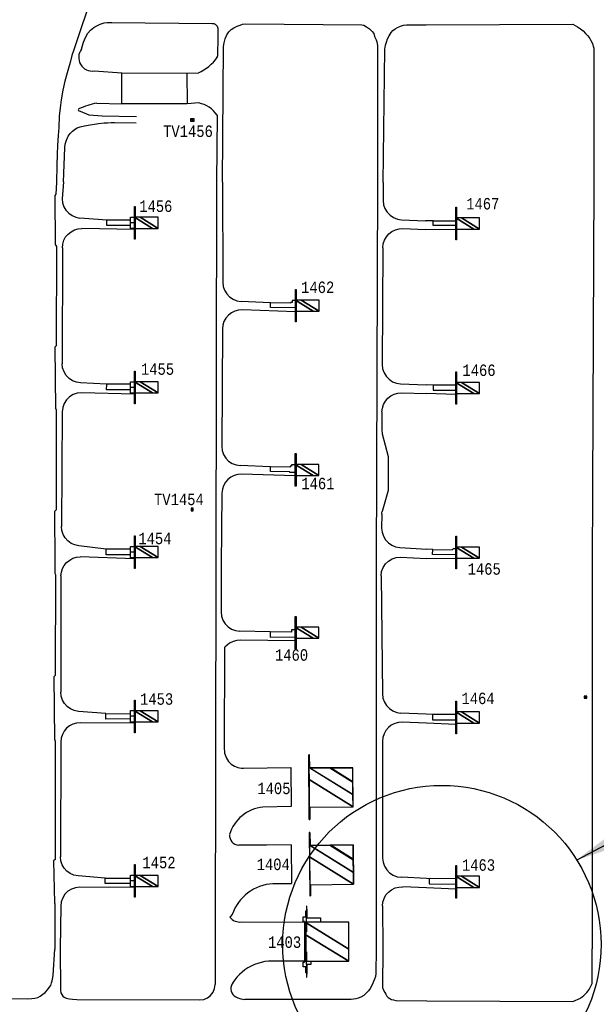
# Model space of a CAD drawing. Extents: x -0.5 to 41.9, y -0.5 to 29.8.
# Tile 111 of 128: x 7.5 to 8.4, y 8.6 to 10.1. Entities that reach past the tile are written whole.
import ezdxf
from ezdxf.enums import TextEntityAlignment as Align

# ---------------------------------------------------------------- set-up
doc = ezdxf.new("R2010")
doc.units = 0
doc.header["$MEASUREMENT"] = 0
for name, color, linetype in [('11', 2, 'CONTINUOUS'), ('21', 5, 'CONTINUOUS'), ('23', 1, 'CONTINUOUS')]:
    doc.layers.add(name, color=color, linetype=linetype)
doc.styles.add('MONOTXT', font='MONOTXT', dxfattribs={"height": 0.2})
doc.dimstyles.get("Standard").update_dxf_attribs({"dimtxt": 0.18, "dimasz": 0.18, "dimexe": 0.18, "dimexo": 0.0625, "dimgap": 0.09, "dimtad": 0, "dimtih": 1, "dimtoh": 1, "dimdec": 4, "dimzin": 0, "dimdsep": 46, "dimtxsty": 'MONOTXT', "dimcen": 0.09, "dimadec": 0, "dimazin": 0, "dimtfac": 1, "dimtdec": 4, "dimtofl": 0, "dimtmove": 0, "dimatfit": 3, "dimfxl": 0, "dimtolj": 1, "dimtzin": 0, "dimarcsym": 0})

msp = doc.modelspace()

# ---------------------------------------------------------------- linework, layer by layer
at = {"layer": '11'}
for p, q in [((7.6257, 9.9994), (7.6661, 9.9967)), ((7.666, 9.9513), (7.6661, 9.9967)), ((7.6661, 9.9967), (7.7615, 9.9959)), ((7.7615, 9.9959), (7.7785, 9.9966)), ((7.7615, 9.9959), (7.7617, 9.9513)), ((7.6295, 9.9522), (7.666, 9.9513)), ((7.7789, 9.9524), (7.7617, 9.9513)), ((7.7617, 9.9513), (7.666, 9.9513)), ((7.8055, 9.9346), (7.8048, 9.8364)), ((7.5808, 9.837), (7.5789, 9.8122)), ((7.8048, 9.8364), (7.804, 9.2748)), ((7.8135, 9.8365), (7.814, 9.6898)), ((8.0406, 9.8359), (8.0383, 9.2754)), ((8.0488, 9.8359), (8.0487, 9.8095)), ((8.3573, 9.8366), (8.3548, 9.2755)), ((8.0756, 9.7814), (8.1109, 9.7799)), ((8.1218, 9.7798), (8.1109, 9.7799)), ((7.6845, 9.767), (7.6077, 9.7684)), ((8.0777, 9.7683), (8.1106, 9.7669)), ((8.1551, 9.7666), (8.1106, 9.7669)), ((7.5791, 9.7403), (7.5788, 9.5704)), ((8.0484, 9.7404), (8.0474, 9.5693)), ((7.9202, 9.6464), (7.8428, 9.6493)), ((7.8134, 9.6214), (7.8126, 9.4494)), ((8.0743, 9.541), (8.1117, 9.5396)), ((8.122, 9.5391), (8.1117, 9.5396)), ((7.6847, 9.526), (7.6072, 9.528)), ((8.0759, 9.5278), (8.1115, 9.5268)), ((8.1551, 9.5255), (8.1115, 9.5268)), ((7.5789, 9.5001), (7.5777, 9.332)), ((8.047, 9.4999), (8.047, 9.4715)), ((7.92, 9.4063), (7.8418, 9.4087)), ((7.8128, 9.3809), (7.8118, 9.2751)), ((8.0466, 9.35), (8.0465, 9.3295)), ((8.073, 9.3014), (8.1128, 9.2987)), ((8.1213, 9.2982), (8.1128, 9.2987)), ((7.6846, 9.2847), (7.6054, 9.2875)), ((7.804, 9.2748), (7.8027, 8.7131)), ((7.8118, 9.2751), (7.8115, 9.2069)), ((8.0383, 9.2754), (8.0384, 8.7132)), ((8.0741, 9.2873), (8.1124, 9.2852)), ((8.1551, 9.2845), (8.1124, 9.2852)), ((8.3547, 9.275), (8.3546, 8.7135)), ((8.0456, 9.2598), (8.0479, 9.0868)), ((7.5769, 9.2595), (7.5768, 9.0892)), ((7.8834, 9.1775), (7.8387, 9.1787)), ((7.9201, 9.1646), (7.8398, 9.1656)), ((7.8163, 9.0057), (7.8169, 9.1553)), ((7.6427, 9.0579), (7.6025, 9.0612)), ((8.1116, 9.0572), (8.0748, 9.0587)), ((7.6846, 9.0439), (7.6051, 9.0445)), ((8.112, 9.0439), (8.0767, 9.0453)), ((8.1209, 9.0565), (8.1116, 9.0572)), ((8.1551, 9.0419), (8.112, 9.0439)), ((7.5769, 9.0165), (7.5762, 8.8483)), ((8.0479, 9.0172), (8.0479, 8.8462)), ((7.8442, 8.978), (7.9136, 8.9788)), ((7.9136, 8.9788), (7.9139, 8.922)), ((7.9139, 8.922), (7.8727, 8.921)), ((7.8779, 8.8654), (7.8373, 8.8654)), ((7.9142, 8.8656), (7.8779, 8.8654)), ((7.9142, 8.8656), (7.9148, 8.8091)), ((7.6418, 8.817), (7.602, 8.8202)), ((8.1122, 8.8165), (8.0755, 8.8182)), ((8.1162, 8.8161), (8.1122, 8.8165)), ((7.6845, 8.8032), (7.6047, 8.8036)), ((7.8873, 8.8089), (7.9148, 8.8091)), ((8.1121, 8.8026), (8.0774, 8.8042)), ((8.155, 8.8009), (8.1121, 8.8026)), ((7.5767, 8.7759), (7.5759, 8.7139)), ((8.048, 8.7761), (8.0481, 8.7139)), ((7.8276, 8.7635), (7.8244, 8.7599)), ((7.8027, 8.7131), (7.8027, 8.661))]:
    msp.add_line(p, q, dxfattribs=at)
for points in [[(7.618, 10.0959), (7.602, 10.0492), (7.5962, 10.0318), (7.5929, 10.0221), (7.5903, 10.0119), (7.5879, 10.0032), (7.5861, 9.9965), (7.5829, 9.9842), (7.58, 9.9712), (7.5773, 9.9571), (7.5759, 9.9455), (7.5746, 9.9331), (7.5737, 9.9166), (7.5729, 9.9046), (7.5718, 9.89), (7.5715, 9.8775), (7.5712, 9.8614), (7.5703, 9.836)], [(7.6072, 10.0312), (7.6102, 10.0413), (7.613, 10.0483), (7.6164, 10.0545), (7.6204, 10.059), (7.6251, 10.063), (7.6295, 10.0656), (7.6343, 10.0678), (7.6401, 10.0696), (7.6446, 10.0704), (7.6516, 10.0704), (7.7982, 10.069), (7.8007, 10.0687), (7.8026, 10.0677), (7.8044, 10.0663), (7.8055, 10.0648), (7.8063, 10.0634), (7.8067, 10.0619), (7.8065, 10.0502), (7.8062, 10.0208)], [(7.8135, 9.8365), (7.815, 10.0351), (7.816, 10.0403), (7.8176, 10.0464), (7.82, 10.0521), (7.8226, 10.0565), (7.8261, 10.0601), (7.8303, 10.0627), (7.8349, 10.065), (7.8393, 10.0665), (7.843, 10.0678), (7.8472, 10.0685), (8.0173, 10.067), (8.0205, 10.0662), (8.0244, 10.064), (8.0288, 10.0608), (8.0327, 10.0572), (8.0349, 10.0541), (8.0363, 10.0499), (8.0385, 10.0449), (8.0395, 10.042), (8.0404, 10.0367), (8.0406, 9.8359)], [(8.1116, 10.067), (8.3265, 10.0679), (8.3331, 10.0641), (8.3377, 10.0611), (8.3414, 10.0579), (8.3451, 10.0543), (8.3486, 10.0506), (8.3512, 10.047), (8.3528, 10.0441), (8.3548, 10.0406), (8.3558, 10.0378), (8.3564, 10.0356), (8.3571, 10.0325), (8.3573, 9.8366)], [(8.0488, 9.8359), (8.0511, 10.0313), (8.052, 10.0371), (8.0535, 10.0414), (8.0553, 10.0466), (8.0574, 10.0506), (8.0604, 10.0555), (8.063, 10.0586), (8.0661, 10.0612), (8.0696, 10.0632), (8.0739, 10.0651), (8.0786, 10.0664), (8.0831, 10.067), (8.1116, 10.067)], [(7.6875, 9.9323), (7.6375, 9.933), (7.6185, 9.9346), (7.6151, 9.936), (7.6034, 9.9407)], [(7.5808, 9.837), (7.5826, 9.8865), (7.5834, 9.8923), (7.585, 9.8978), (7.5877, 9.9038), (7.5906, 9.9076), (7.594, 9.911), (7.5983, 9.9144), (7.601, 9.9159), (7.6051, 9.9174), (7.6114, 9.9189), (7.6199, 9.9206), (7.6263, 9.9215), (7.6322, 9.9223), (7.6401, 9.9232), (7.6453, 9.9235), (7.6507, 9.9237), (7.6553, 9.9237), (7.6873, 9.9233)], [(7.5703, 9.836), (7.5697, 9.8188), (7.5682, 9.817), (7.5686, 9.7453), (7.5705, 9.7422), (7.5702, 9.5968), (7.5681, 9.5949), (7.569, 9.5054), (7.5699, 9.5029), (7.5699, 9.3562), (7.5678, 9.3538), (7.568, 9.2787)], [(7.5789, 9.8122), (7.5795, 9.8062), (7.5813, 9.8005), (7.5844, 9.7953), (7.5884, 9.7908), (7.5934, 9.7874), (7.5989, 9.7851), (7.6049, 9.7839)], [(8.0487, 9.8095), (8.0494, 9.8034), (8.0514, 9.7976), (8.0545, 9.7924), (8.0588, 9.7879), (8.0639, 9.7845), (8.0696, 9.7823), (8.0756, 9.7814)], [(7.679, 9.7807), (7.6446, 9.7809), (7.6049, 9.7839)], [(7.6789, 9.7728), (7.6443, 9.7731), (7.6444, 9.7809)], [(8.1555, 9.773), (8.1218, 9.773), (8.1218, 9.7798), (8.155, 9.7799)], [(7.5791, 9.7403), (7.5797, 9.7458), (7.5813, 9.7512), (7.5839, 9.7561), (7.5875, 9.7603), (7.5918, 9.7638), (7.5967, 9.7664), (7.6021, 9.7679), (7.6077, 9.7684)], [(8.0484, 9.7404), (8.049, 9.746), (8.0508, 9.7514), (8.0535, 9.7563), (8.0572, 9.7605), (8.0616, 9.764), (8.0667, 9.7665), (8.0721, 9.7679), (8.0777, 9.7683)], [(7.814, 9.6898), (7.8147, 9.6838), (7.8166, 9.678), (7.8198, 9.6728), (7.8239, 9.6684), (7.829, 9.665), (7.8346, 9.6628), (7.8407, 9.6618)], [(7.8428, 9.6493), (7.8371, 9.649), (7.8316, 9.6476), (7.8266, 9.6451), (7.8221, 9.6417), (7.8184, 9.6374), (7.8157, 9.6325), (7.8139, 9.6271), (7.8134, 9.6214)], [(7.9202, 9.663), (7.9153, 9.663), (7.9153, 9.6602), (7.9132, 9.6602), (7.9132, 9.659), (7.8839, 9.6596), (7.8407, 9.6618)], [(7.92, 9.6521), (7.8838, 9.6526), (7.8839, 9.6596)], [(7.6058, 9.5423), (7.5998, 9.5432), (7.594, 9.5454), (7.5889, 9.5488), (7.5847, 9.5532), (7.5815, 9.5585), (7.5795, 9.5643), (7.5788, 9.5704)], [(8.0474, 9.5693), (8.048, 9.5631), (8.05, 9.5573), (8.0531, 9.552), (8.0574, 9.5476), (8.0625, 9.5441), (8.0682, 9.5419), (8.0743, 9.541)], [(7.679, 9.5405), (7.6439, 9.5407), (7.6058, 9.5423)], [(7.6792, 9.532), (7.6439, 9.5322), (7.644, 9.5403)], [(8.1551, 9.539), (8.1221, 9.5391), (8.1219, 9.5319), (8.1551, 9.5317)], [(7.6072, 9.528), (7.6009, 9.5274), (7.595, 9.5253), (7.5896, 9.522), (7.5851, 9.5176), (7.5817, 9.5123), (7.5796, 9.5064), (7.5789, 9.5001)], [(8.047, 9.4999), (8.0476, 9.5054), (8.0493, 9.5108), (8.052, 9.5157), (8.0556, 9.5199), (8.06, 9.5234), (8.065, 9.5259), (8.0703, 9.5274), (8.0759, 9.5278)], [(8.047, 9.4715), (8.0471, 9.4697), (8.0474, 9.4679)], [(8.0474, 9.4679), (8.0561, 9.4346), (8.0561, 9.3848), (8.0471, 9.3538)], [(7.8126, 9.4494), (7.8132, 9.4433), (7.8152, 9.4375), (7.8183, 9.4322), (7.8225, 9.4278), (7.8276, 9.4244), (7.8334, 9.4221), (7.8394, 9.4212)], [(7.9202, 9.4224), (7.9148, 9.4224), (7.9148, 9.4202), (7.9124, 9.4202), (7.9124, 9.4189), (7.8839, 9.4192), (7.8394, 9.4212)], [(7.92, 9.4111), (7.9123, 9.4112), (7.9123, 9.4122), (7.8837, 9.4126), (7.8839, 9.4192)], [(7.8418, 9.4087), (7.8362, 9.4083), (7.8308, 9.4069), (7.8258, 9.4044), (7.8215, 9.4009), (7.8178, 9.3967), (7.8151, 9.3918), (7.8134, 9.3865), (7.8128, 9.3809)], [(8.0466, 9.35), (8.0467, 9.3519), (8.0471, 9.3538)], [(7.6034, 9.3038), (7.5976, 9.305), (7.5921, 9.3073), (7.5872, 9.3108), (7.5832, 9.3152), (7.5801, 9.3204), (7.5783, 9.3261), (7.5777, 9.332)], [(8.0465, 9.3295), (8.0472, 9.3235), (8.0491, 9.3177), (8.0522, 9.3125), (8.0564, 9.3081), (8.0614, 9.3046), (8.067, 9.3024), (8.073, 9.3014)], [(7.6789, 9.2988), (7.6432, 9.2988), (7.6034, 9.3038)], [(7.679, 9.2905), (7.643, 9.2907), (7.6432, 9.2988)], [(8.1551, 9.2906), (8.1212, 9.2909), (8.1213, 9.2982), (8.1496, 9.298), (8.1515, 9.3), (8.1551, 9.3)], [(7.568, 9.2787), (7.5679, 9.2637), (7.5692, 9.2616), (7.5687, 9.1135), (7.5667, 9.112), (7.5675, 9.0206), (7.5687, 9.0175), (7.5684, 8.8441), (7.566, 8.8421), (7.5675, 8.7805), (7.5683, 8.7792), (7.5682, 8.7128)], [(7.5771, 9.2596), (7.5777, 9.265), (7.5793, 9.2703), (7.5819, 9.2751), (7.5854, 9.2794), (7.5898, 9.2828), (7.5946, 9.2854), (7.5999, 9.287), (7.6054, 9.2875)], [(8.0456, 9.2598), (8.0465, 9.266), (8.0487, 9.2719), (8.0521, 9.2771), (8.0566, 9.2814), (8.0619, 9.2847), (8.0679, 9.2866), (8.0741, 9.2873)], [(7.8115, 9.2069), (7.8121, 9.2007), (7.8141, 9.1949), (7.8174, 9.1896), (7.8216, 9.1852), (7.8268, 9.1818), (7.8326, 9.1796), (7.8387, 9.1787)], [(7.92, 9.1807), (7.9144, 9.1807), (7.9144, 9.1774), (7.8834, 9.1775), (7.8835, 9.1701), (7.92, 9.1702)], [(7.8398, 9.1656), (7.8343, 9.1651), (7.829, 9.1636), (7.824, 9.161), (7.8169, 9.1553)], [(7.6025, 9.0612), (7.5966, 9.0623), (7.5912, 9.0647), (7.5863, 9.0681), (7.5823, 9.0725), (7.5793, 9.0776), (7.5774, 9.0833), (7.5768, 9.0892)], [(8.0479, 9.0868), (8.0485, 9.0807), (8.0505, 9.0749), (8.0537, 9.0697), (8.0579, 9.0653), (8.063, 9.0619), (8.0687, 9.0597), (8.0748, 9.0587)], [(7.679, 9.0502), (7.6425, 9.05), (7.6427, 9.0579), (7.6788, 9.0577)], [(7.6051, 9.0445), (7.5997, 9.044), (7.5944, 9.0424), (7.5895, 9.0398), (7.5852, 9.0364), (7.5817, 9.0321), (7.5791, 9.0273), (7.5775, 9.022), (7.5769, 9.0165)], [(8.0767, 9.0453), (8.0711, 9.0449), (8.0657, 9.0434), (8.0607, 9.0408), (8.0564, 9.0374), (8.0528, 9.0331), (8.0501, 9.0282), (8.0484, 9.0228), (8.0479, 9.0172)], [(8.1551, 9.0564), (8.1209, 9.0565), (8.121, 9.0488), (8.1551, 9.0488)], [(7.602, 8.8202), (7.5961, 8.8213), (7.5906, 8.8236), (7.5858, 8.8271), (7.5817, 8.8315), (7.5787, 8.8366), (7.5768, 8.8423), (7.5762, 8.8483)], [(8.0479, 8.8462), (8.0486, 8.8401), (8.0506, 8.8342), (8.0539, 8.8289), (8.0582, 8.8245), (8.0635, 8.8211), (8.0693, 8.819), (8.0755, 8.8182)], [(7.6788, 8.8091), (7.6416, 8.8091), (7.6418, 8.817), (7.6788, 8.817)], [(8.1551, 8.8158), (8.1163, 8.8162), (8.1162, 8.8085), (8.1551, 8.8081)], [(7.6047, 8.8036), (7.5985, 8.8029), (7.5926, 8.8009), (7.5873, 8.7976), (7.5829, 8.7932), (7.5796, 8.788), (7.5774, 8.7821), (7.5767, 8.7759)], [(8.048, 8.7761), (8.0485, 8.7818), (8.0502, 8.7872), (8.0529, 8.7922), (8.0566, 8.7965), (8.0611, 8.8), (8.0662, 8.8025), (8.0717, 8.8039), (8.0774, 8.8042)], [(7.8415, 8.7528), (7.9343, 8.7525), (7.9343, 8.6952), (7.886, 8.6953), (7.8807, 8.6952), (7.8754, 8.6946), (7.8702, 8.6935), (7.8651, 8.6921), (7.8602, 8.6903), (7.8554, 8.6881), (7.8507, 8.6856), (7.8463, 8.6826), (7.8422, 8.6794), (7.8383, 8.6758), (7.8347, 8.6719), (7.8314, 8.6678), (7.829, 8.6644), (7.8276, 8.6621), (7.8265, 8.6596), (7.8259, 8.6569), (7.8258, 8.6541), (7.8263, 8.6514), (7.8274, 8.6488), (7.8288, 8.6465), (7.8308, 8.6445), (7.8332, 8.6428), (7.8358, 8.6416), (7.8402, 8.6401), (7.8464, 8.6393)], [(7.3774, 8.6405), (7.5287, 8.6399), (7.5345, 8.6406), (7.5389, 8.6412), (7.543, 8.6421), (7.5468, 8.6441), (7.5504, 8.6467), (7.5538, 8.6496), (7.5575, 8.6535), (7.56, 8.6567), (7.5621, 8.6598), (7.5631, 8.6634), (7.564, 8.6664), (7.565, 8.6712), (7.5655, 8.675), (7.5682, 8.7128)], [(7.5759, 8.7139), (7.5763, 8.6529), (7.5771, 8.649), (7.5782, 8.6464), (7.5797, 8.6438), (7.5815, 8.6423), (7.5846, 8.6412), (7.5895, 8.6402), (7.5941, 8.6397), (7.6005, 8.639), (7.7802, 8.6386)], [(8.0384, 8.7132), (8.0379, 8.677), (8.0374, 8.6728), (8.0361, 8.6691), (8.032, 8.6595), (8.0299, 8.6554), (8.0271, 8.6519), (8.0237, 8.6482), (8.0205, 8.6452), (8.0163, 8.6425), (8.0123, 8.641), (8.0086, 8.64), (8.0019, 8.6392), (7.8464, 8.6393)], [(8.0481, 8.7139), (8.0478, 8.6567), (8.0493, 8.6527), (8.0511, 8.6492), (8.0526, 8.6468), (8.0543, 8.6441), (8.0563, 8.6421), (8.0587, 8.6404), (8.0612, 8.639), (8.0638, 8.6384), (8.0675, 8.6377), (8.1126, 8.6373)], [(8.1126, 8.6373), (8.3262, 8.6363), (8.3375, 8.6413), (8.3387, 8.642), (8.3403, 8.6431), (8.3427, 8.6449), (8.3451, 8.6473), (8.347, 8.6495), (8.3487, 8.6518), (8.3502, 8.6539), (8.3546, 8.6626), (8.3546, 8.7135)], [(7.7802, 8.6386), (7.786, 8.6393), (7.7914, 8.6416), (7.7961, 8.6452), (7.7997, 8.6498), (7.8019, 8.6552), (7.8027, 8.661)]]:
    msp.add_lwpolyline(points, dxfattribs=at)
for centre, radius, start, end in [((7.6228, 10.019), 0.0198, 141.9887, 278.4377), ((7.752, 10.0562), 0.0652, 293.95, 325.535), ((7.8034, 10.0208), 0.00281, 325.535, 359.5402), ((7.6522, 9.8372), 0.1172, 101.1699, 114.6252), ((7.7701, 9.9104), 0.0429, 34.3142, 78.1893), ((7.6041, 9.9422), 0.00168, 114.6252, 247.993), ((7.8435, 9.0052), 0.0273, 179.0001, 271.3769), ((7.8787, 8.864), 0.0574, 95.9949, 163.1386), ((7.8382, 8.8798), 0.0145, 176.9885, 266.2641), ((7.8914, 8.7415), 0.0674, 93.4431, 161.0091), ((7.8391, 8.771), 0.0184, 217.2255, 277.5533)]:
    msp.add_arc(centre, radius, start, end, dxfattribs=at)
at = {"layer": '21'}
for p, q in [((7.9405, 8.903), (7.9399, 8.9975)), ((7.9399, 8.9975), (7.941, 8.9975)), ((7.9412, 8.9785), (7.941, 8.9975)), ((7.9412, 8.9785), (8.0043, 8.9787)), ((8.0046, 8.9213), (8.0043, 8.9787)), ((7.9414, 8.9211), (8.0046, 8.9213)), ((7.9414, 8.9211), (7.9415, 8.903)), ((7.9415, 8.903), (7.9405, 8.903)), ((7.9406, 8.8838), (7.9413, 8.7911)), ((7.9406, 8.8838), (7.9416, 8.8838)), ((7.9416, 8.8838), (7.9417, 8.8647)), ((7.9417, 8.8647), (8.0048, 8.8655)), ((8.0048, 8.8655), (8.0054, 8.808)), ((7.9422, 8.8072), (8.0054, 8.808)), ((7.9422, 8.8072), (7.9424, 8.7911)), ((7.9413, 8.7911), (7.9424, 8.7911)), ((7.9355, 8.7384), (7.9361, 8.7384)), ((7.9361, 8.7091), (7.9355, 8.7091))]:
    msp.add_line(p, q, dxfattribs=at)
for points in [[(7.6846, 9.7529), (7.6846, 9.8006), (7.6857, 9.8006), (7.6857, 9.7529), (7.6846, 9.7529)], [(8.1552, 9.752), (8.1552, 9.7997), (8.1563, 9.7997), (8.1563, 9.752), (8.1552, 9.752)], [(7.6846, 9.7768), (7.679, 9.7768), (7.679, 9.7852), (7.6846, 9.7852)], [(7.6846, 9.7683), (7.679, 9.7683), (7.679, 9.7768)], [(7.9202, 9.6316), (7.9202, 9.6793), (7.9213, 9.6793), (7.9213, 9.6316), (7.9202, 9.6316)], [(7.6846, 9.5119), (7.6846, 9.5596), (7.6857, 9.5596), (7.6857, 9.5119), (7.6846, 9.5119)], [(8.1552, 9.511), (8.1552, 9.5588), (8.1563, 9.5588), (8.1563, 9.511), (8.1552, 9.511)], [(7.6845, 9.5356), (7.6789, 9.5356), (7.6789, 9.5441), (7.6845, 9.5441)], [(7.6845, 9.5272), (7.6789, 9.5272), (7.6789, 9.5356)], [(7.9201, 9.3909), (7.9201, 9.4387), (7.9212, 9.4387), (7.9212, 9.3909), (7.9201, 9.3909)], [(7.6846, 9.2707), (7.6846, 9.3185), (7.6857, 9.3185), (7.6857, 9.2707), (7.6846, 9.2707)], [(8.1551, 9.2699), (8.1551, 9.3176), (8.1562, 9.3176), (8.1562, 9.2699), (8.1551, 9.2699)], [(7.6846, 9.2944), (7.679, 9.2944), (7.679, 9.3029), (7.6846, 9.3029)], [(7.6846, 9.286), (7.679, 9.286), (7.679, 9.2944)], [(7.92, 9.1526), (7.92, 9.2003), (7.9212, 9.2003), (7.9212, 9.1526), (7.92, 9.1526)], [(7.6846, 9.0299), (7.6846, 9.0777), (7.6857, 9.0777), (7.6857, 9.0299), (7.6846, 9.0299)], [(8.1551, 9.0284), (8.1551, 9.0762), (8.1562, 9.0762), (8.1562, 9.0284), (8.1551, 9.0284)], [(7.6846, 9.054), (7.679, 9.054), (7.679, 9.0624), (7.6846, 9.0624)], [(7.6846, 9.0456), (7.679, 9.0456), (7.679, 9.054)], [(7.6846, 8.789), (7.6846, 8.8367), (7.6857, 8.8367), (7.6857, 8.789), (7.6846, 8.789)], [(8.1551, 8.7877), (8.1551, 8.8355), (8.1562, 8.8355), (8.1562, 8.7877), (8.1551, 8.7877)], [(7.6844, 8.8128), (7.6788, 8.8128), (7.6788, 8.8212), (7.6844, 8.8212)], [(7.6844, 8.8044), (7.6788, 8.8044), (7.6788, 8.8128)], [(7.9367, 8.7588), (7.9373, 8.7588), (7.9373, 8.7716), (7.9372, 8.7716), (7.9372, 8.7758), (7.9367, 8.7758), (7.9367, 8.7716), (7.9367, 8.7588)], [(7.9367, 8.6783), (7.9355, 8.6783), (7.9355, 8.6872), (7.9342, 8.6872), (7.9337, 8.6872), (7.9314, 8.6872), (7.9314, 8.694), (7.9337, 8.694), (7.9337, 8.6954), (7.9342, 8.6954), (7.9342, 8.7521), (7.9337, 8.7521), (7.9337, 8.7535), (7.9314, 8.7535), (7.9314, 8.7602), (7.9337, 8.7602), (7.9342, 8.7602), (7.9355, 8.7602), (7.9355, 8.7692), (7.9367, 8.7692)], [(7.9367, 8.7588), (7.957, 8.7588), (7.957, 8.7524), (7.9367, 8.7524), (7.9367, 8.7588)], [(7.9361, 8.7524), (7.9367, 8.7524), (7.9367, 8.7384), (7.9361, 8.7384), (7.9361, 8.7524)], [(7.9348, 8.7384), (7.9355, 8.7384), (7.9355, 8.7091), (7.9348, 8.7091), (7.9348, 8.7384)], [(7.9361, 8.7091), (7.9367, 8.7091), (7.9367, 8.6951), (7.9361, 8.6951), (7.9361, 8.7091)], [(7.9367, 8.6951), (7.943, 8.6951), (7.943, 8.6905), (7.9367, 8.6905), (7.9367, 8.6951)], [(7.9372, 8.676), (7.9373, 8.676), (7.9373, 8.6905), (7.9367, 8.6905), (7.9367, 8.676), (7.9367, 8.6717), (7.9372, 8.6717), (7.9372, 8.676)]]:
    msp.add_lwpolyline(points, dxfattribs=at)
msp.add_circle((8.1347, 8.7198), 0.233, dxfattribs=at)

# ---------------------------------------------------------------- texts
at = {"layer": '23', "style": 'MONOTXT', "width": 0.833333}
for s, p in [('TV1456', (7.763, 9.911)), ('1456', (7.7159, 9.8012)), ('1467', (8.1946, 9.8048)), ('1462', (7.9529, 9.6824)), ('1455', (7.7184, 9.5625)), ('1466', (8.1891, 9.5609)), ('1461', (7.9532, 9.395)), ('TV1454', (7.7497, 9.3716)), ('1454', (7.7146, 9.3144)), ('1465', (8.1967, 9.2698)), ('1460', (7.9146, 9.1438)), ('1453', (7.7171, 9.0793)), ('1464', (8.1877, 9.0802)), ('1405', (7.8888, 8.9484)), ('1452', (7.7206, 8.8397)), ('1404', (7.8878, 8.8371)), ('1463', (8.1883, 8.8361)), ('1403', (7.9044, 8.7231))]:
    msp.add_text(s, height=0.01684, dxfattribs=at).set_placement(p, align=Align.MIDDLE)

# ---------------------------------------------------------------- meshes
at = {"layer": '21'}
mesh = msp.add_polyface(dxfattribs=at)
corners = [(7.7667, 9.9259), (7.7721, 9.9259), (7.7667, 9.9292), (7.7723, 9.9259), (7.7669, 9.9292), (7.7723, 9.9292), (7.7723, 9.9292)]
mesh.append_faces([[corners[k] for k in face] for face in [(0, 0, 1, 2), (2, 1, 3, 4), (4, 3, 6, 5)]], dxfattribs={"vtx0": -1, "vtx2": -1})
mesh = msp.add_polyface(dxfattribs=at)
corners = [(7.6846, 9.7686), (7.6846, 9.7686), (7.6846, 9.7849), (7.7109, 9.7686), (7.693, 9.7849), (7.7193, 9.7686), (7.7193, 9.7849)]
mesh.append_faces([[corners[k] for k in face] for face in [(0, 1, 3, 2), (2, 3, 5, 4), (4, 5, 6, 6)]], dxfattribs={"vtx0": -1, "vtx2": -1})
mesh = msp.add_polyface(dxfattribs=at)
corners = [(8.1552, 9.7677), (8.1552, 9.7677), (8.1552, 9.784), (8.1815, 9.7677), (8.1636, 9.784), (8.1899, 9.7677), (8.1899, 9.784)]
mesh.append_faces([[corners[k] for k in face] for face in [(0, 1, 3, 2), (2, 3, 5, 4), (4, 5, 6, 6)]], dxfattribs={"vtx0": -1, "vtx2": -1})
mesh = msp.add_polyface(dxfattribs=at)
corners = [(7.9202, 9.6473), (7.9202, 9.6473), (7.9202, 9.6636), (7.9465, 9.6473), (7.9286, 9.6636), (7.9549, 9.6473), (7.9549, 9.6636)]
mesh.append_faces([[corners[k] for k in face] for face in [(0, 1, 3, 2), (2, 3, 5, 4), (4, 5, 6, 6)]], dxfattribs={"vtx0": -1, "vtx2": -1})
mesh = msp.add_polyface(dxfattribs=at)
corners = [(7.6846, 9.5276), (7.6846, 9.5276), (7.6846, 9.5439), (7.7109, 9.5276), (7.693, 9.5439), (7.7193, 9.5276), (7.7193, 9.5439)]
mesh.append_faces([[corners[k] for k in face] for face in [(0, 1, 3, 2), (2, 3, 5, 4), (4, 5, 6, 6)]], dxfattribs={"vtx0": -1, "vtx2": -1})
mesh = msp.add_polyface(dxfattribs=at)
corners = [(8.1552, 9.5268), (8.1552, 9.5268), (8.1552, 9.5431), (8.1815, 9.5268), (8.1636, 9.5431), (8.1899, 9.5268), (8.1899, 9.5431)]
mesh.append_faces([[corners[k] for k in face] for face in [(0, 1, 3, 2), (2, 3, 5, 4), (4, 5, 6, 6)]], dxfattribs={"vtx0": -1, "vtx2": -1})
mesh = msp.add_polyface(dxfattribs=at)
corners = [(8.1552, 9.5268), (8.1552, 9.5268), (8.1552, 9.5431), (8.1815, 9.5268), (8.1636, 9.5431), (8.1899, 9.5268), (8.1899, 9.5431)]
mesh.append_faces([[corners[k] for k in face] for face in [(0, 1, 3, 2), (2, 3, 5, 4), (4, 5, 6, 6)]], dxfattribs={"vtx0": -1, "vtx2": -1})
mesh = msp.add_polyface(dxfattribs=at)
corners = [(7.9201, 9.4067), (7.9201, 9.4067), (7.9201, 9.423), (7.9464, 9.4067), (7.9285, 9.423), (7.9548, 9.4067), (7.9548, 9.423)]
mesh.append_faces([[corners[k] for k in face] for face in [(0, 1, 3, 2), (2, 3, 5, 4), (4, 5, 6, 6)]], dxfattribs={"vtx0": -1, "vtx2": -1})
mesh = msp.add_polyface(dxfattribs=at)
corners = [(7.7675, 9.3551), (7.7708, 9.3551), (7.7675, 9.3572), (7.7675, 9.359), (7.7708, 9.3569), (7.7675, 9.359), (7.7708, 9.359)]
mesh.append_faces([[corners[k] for k in face] for face in [(0, 0, 1, 2), (2, 1, 4, 5), (3, 4, 6, 6)]], dxfattribs={"vtx0": -1, "vtx2": -1})
mesh = msp.add_polyface(dxfattribs=at)
corners = [(7.6846, 9.2865), (7.6846, 9.2865), (7.6846, 9.3028), (7.7109, 9.2865), (7.693, 9.3028), (7.7193, 9.2865), (7.7193, 9.3028)]
mesh.append_faces([[corners[k] for k in face] for face in [(0, 1, 3, 2), (2, 3, 5, 4), (4, 5, 6, 6)]], dxfattribs={"vtx0": -1, "vtx2": -1})
mesh = msp.add_polyface(dxfattribs=at)
corners = [(8.1551, 9.2856), (8.1551, 9.2856), (8.1551, 9.3019), (8.1814, 9.2856), (8.1635, 9.3019), (8.1898, 9.2856), (8.1898, 9.3019)]
mesh.append_faces([[corners[k] for k in face] for face in [(0, 1, 3, 2), (2, 3, 5, 4), (4, 5, 6, 6)]], dxfattribs={"vtx0": -1, "vtx2": -1})
mesh = msp.add_polyface(dxfattribs=at)
corners = [(7.92, 9.1683), (7.92, 9.1683), (7.92, 9.1846), (7.9463, 9.1683), (7.9285, 9.1846), (7.9548, 9.1683), (7.9548, 9.1846)]
mesh.append_faces([[corners[k] for k in face] for face in [(0, 1, 3, 2), (2, 3, 5, 4), (4, 5, 6, 6)]], dxfattribs={"vtx0": -1, "vtx2": -1})
mesh = msp.add_polyface(dxfattribs=at)
corners = [(8.3428, 9.0804), (8.3428, 9.0804), (8.3428, 9.0828), (8.3467, 9.0804), (8.3428, 9.0837), (8.3467, 9.0813), (8.3467, 9.0837)]
mesh.append_faces([[corners[k] for k in face] for face in [(0, 1, 3, 2), (2, 3, 5, 4), (4, 5, 6, 6)]], dxfattribs={"vtx0": -1, "vtx2": -1})
mesh = msp.add_polyface(dxfattribs=at)
corners = [(7.6846, 9.0457), (7.6846, 9.0457), (7.6846, 9.062), (7.7109, 9.0457), (7.693, 9.062), (7.7193, 9.0457), (7.7193, 9.062)]
mesh.append_faces([[corners[k] for k in face] for face in [(0, 1, 3, 2), (2, 3, 5, 4), (4, 5, 6, 6)]], dxfattribs={"vtx0": -1, "vtx2": -1})
mesh = msp.add_polyface(dxfattribs=at)
corners = [(8.1551, 9.0441), (8.1551, 9.0441), (8.1551, 9.0604), (8.1814, 9.0441), (8.1635, 9.0604), (8.1898, 9.0441), (8.1898, 9.0604)]
mesh.append_faces([[corners[k] for k in face] for face in [(0, 1, 3, 2), (2, 3, 5, 4), (4, 5, 6, 6)]], dxfattribs={"vtx0": -1, "vtx2": -1})
mesh = msp.add_polyface(dxfattribs=at)
corners = [(7.9405, 8.903), (7.9405, 8.9036), (7.9415, 8.903), (7.9404, 8.9218), (7.9414, 8.9211), (7.9402, 8.9613), (8.0046, 8.9213), (7.9401, 8.9791), (8.0045, 8.9392), (7.9412, 8.9785), (7.9399, 8.9975), (8.0044, 8.9575), (7.9705, 8.9785), (7.941, 8.9968), (7.941, 8.9975), (8.0044, 8.9582), (7.9716, 8.9786), (7.941, 8.9975), (8.0043, 8.9787)]
mesh.append_faces([[corners[k] for k in face] for face in [(0, 0, 2, 1), (1, 2, 4, 3), (3, 4, 6, 5), (5, 6, 8, 7), (7, 9, 13, 10), (9, 8, 11, 12), (10, 13, 17, 14), (12, 11, 15, 16), (16, 15, 18, 18)]], dxfattribs={"vtx0": -1, "vtx2": -1})
mesh = msp.add_polyface(dxfattribs=at)
corners = [(7.9413, 8.7911), (7.9413, 8.7917), (7.9424, 8.7911), (7.9412, 8.8078), (7.9422, 8.8072), (7.9409, 8.8479), (8.0054, 8.808), (7.9407, 8.8653), (8.0052, 8.8253), (7.9417, 8.8647), (7.9406, 8.8838), (8.005, 8.8439), (7.9709, 8.8651), (7.9416, 8.8832), (7.9416, 8.8838), (8.005, 8.8445), (7.9719, 8.8651), (7.9416, 8.8838), (8.0048, 8.8655)]
mesh.append_faces([[corners[k] for k in face] for face in [(0, 0, 2, 1), (1, 2, 4, 3), (3, 4, 6, 5), (5, 6, 8, 7), (7, 9, 13, 10), (9, 8, 11, 12), (10, 13, 17, 14), (12, 11, 15, 16), (16, 15, 18, 18)]], dxfattribs={"vtx0": -1, "vtx2": -1})
mesh = msp.add_polyface(dxfattribs=at)
corners = [(7.6846, 8.8047), (7.6846, 8.8047), (7.6846, 8.821), (7.7109, 8.8047), (7.693, 8.821), (7.7193, 8.8047), (7.7193, 8.821)]
mesh.append_faces([[corners[k] for k in face] for face in [(0, 1, 3, 2), (2, 3, 5, 4), (4, 5, 6, 6)]], dxfattribs={"vtx0": -1, "vtx2": -1})
mesh = msp.add_polyface(dxfattribs=at)
corners = [(8.1551, 8.8034), (8.1551, 8.8034), (8.1551, 8.8197), (8.1814, 8.8034), (8.1635, 8.8197), (8.1898, 8.8034), (8.1898, 8.8197)]
mesh.append_faces([[corners[k] for k in face] for face in [(0, 1, 3, 2), (2, 3, 5, 4), (4, 5, 6, 6)]], dxfattribs={"vtx0": -1, "vtx2": -1})
mesh = msp.add_polyface(dxfattribs=at)
corners = [(7.9348, 8.6951), (7.9348, 8.6951), (7.9348, 8.7345), (7.9983, 8.6951), (7.9348, 8.7524), (7.9983, 8.713), (7.9983, 8.7524)]
mesh.append_faces([[corners[k] for k in face] for face in [(0, 1, 3, 2), (2, 3, 5, 4), (4, 5, 6, 6)]], dxfattribs={"vtx0": -1, "vtx2": -1})

# ---------------------------------------------------------------- leaders
msp.add_leader([(8.3318, 8.8433), (12.6384, 11.112), (13.3966, 11.112)], dimstyle='Standard', override={"dimscale": 40}, dxfattribs=at)

doc.saveas('drawing.dxf')
